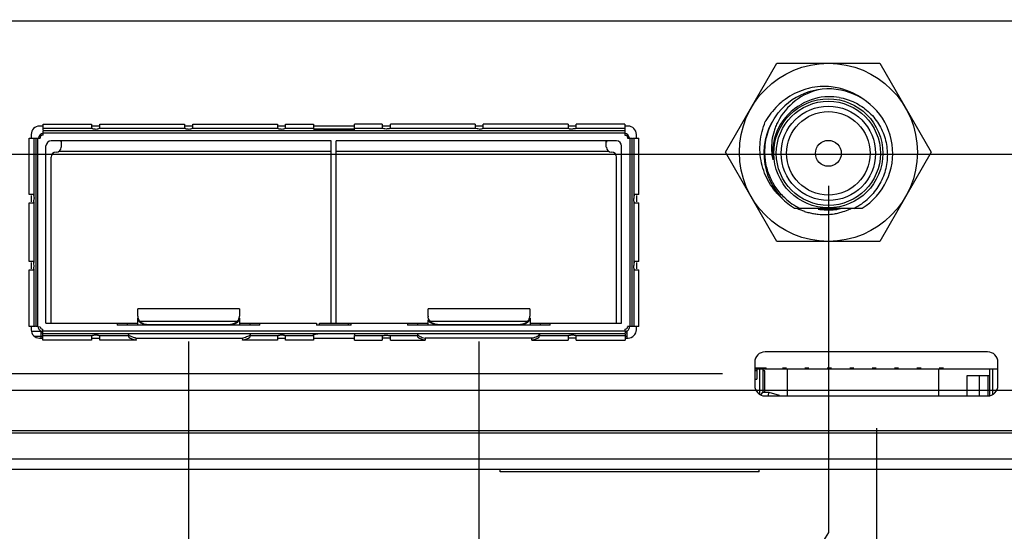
# Model space of a CAD drawing. Header units: inches. Extents: x 0 to 34, y 0 to 22.
# Tile 5 of 55: x 8.7 to 10.6, y 5.2 to 6.2. Entities that reach past the tile are written whole.
import ezdxf

# ---------------------------------------------------------------- set-up
doc = ezdxf.new("R2010")
doc.units = ezdxf.units.IN
doc.header["$LTSCALE"] = 1.87
doc.header["$MEASUREMENT"] = 0
doc.layers.get('0').update_dxf_attribs({"linetype": 'CONTINUOUS'})
doc.layers.add('DIMENSIONS', color=7, linetype='CONTINUOUS')
doc.styles.get("Standard").update_dxf_attribs({"font": 'txt', "width": 0.8})
doc.dimstyles.new('DIMSTYLE_2', dxfattribs={"dimtxt": 0.125, "dimasz": 0.18, "dimexe": 0.125, "dimexo": 0.0625, "dimgap": 0.03125, "dimtad": 0, "dimtih": 1, "dimtoh": 1, "dimdec": 3, "dimzin": 4, "dimdsep": 46, "dimtxsty": 'STANDARD', "dimblk": '_FILLED', "dimblk1": '_FILLED', "dimblk2": '_FILLED', "dimcen": 0.09, "dimadec": 0, "dimazin": 0, "dimtp": 0.01, "dimtm": 0.01, "dimtfac": 1, "dimtdec": 3, "dimtofl": 0, "dimtmove": 0, "dimatfit": 3, "dimldrblk": '_FILLED', "dimfxl": 1, "dimtolj": 1, "dimtzin": 4, "dimarcsym": 0})

# ---------------------------------------------------------------- blocks, each defined once
blk = doc.blocks.new('*D11')
at = {"layer": 'DIMENSIONS', "color": 2, "linetype": 'CONTINUOUS'}
blk.add_line((10.3143, 5.4095), (10.3143, 4.8878), dxfattribs=at)
at = {"layer": 'DIMENSIONS', "color": 2, "linetype": 'CONTINUOUS', "insert": (10.2518, 4.8253), "char_height": 0.125, "width": 1.325, "attachment_point": 3, "rotation": 90, "line_spacing_factor": 0.9}
blk.add_mtext('3.234{\\Ftxt.shx;\\W1.000000;\\H0.125000; }[82.14]', dxfattribs=at)
blk = doc.blocks.new('_FILLED')
at = {"color": 0, "linetype": 'BYBLOCK'}
blk.add_solid([(0, 0), (-1, 0.174), (-1, -0.174)], dxfattribs=at)
blk = doc.blocks.new('*D13')
at = {"layer": 'DIMENSIONS', "color": 2, "linetype": 'CONTINUOUS'}
blk.add_line((9.5465, 5.5769), (9.5465, 4.8878), dxfattribs=at)
at = {"layer": 'DIMENSIONS', "color": 2, "linetype": 'CONTINUOUS', "insert": (9.484, 4.8253), "char_height": 0.125, "width": 1.425, "attachment_point": 3, "rotation": 90, "line_spacing_factor": 0.9}
blk.add_mtext('4.002{\\Ftxt.shx;\\W1.000000;\\H0.125000; }[101.64]', dxfattribs=at)
blk = doc.blocks.new('*D14')
at = {"layer": 'DIMENSIONS', "color": 2, "linetype": 'CONTINUOUS'}
blk.add_line((8.9855, 5.5769), (8.9855, 4.8878), dxfattribs=at)
at = {"layer": 'DIMENSIONS', "color": 2, "linetype": 'CONTINUOUS', "insert": (8.923, 4.8253), "char_height": 0.125, "width": 1.425, "attachment_point": 3, "rotation": 90, "line_spacing_factor": 0.9}
blk.add_mtext('4.563{\\Ftxt.shx;\\W1.000000;\\H0.125000; }[115.89]', dxfattribs=at)
blk = doc.blocks.new('*D15')
at = {"layer": 'DIMENSIONS', "color": 2, "linetype": 'CONTINUOUS'}
for p, q in [((10.2216, 5.878), (10.2216, 5.2084)), ((10.2216, 5.2084), (10.1261, 5.0555)), ((10.1261, 5.0555), (10.1261, 4.8878))]:
    blk.add_line(p, q, dxfattribs=at)
at = {"layer": 'DIMENSIONS', "color": 2, "linetype": 'CONTINUOUS', "insert": (10.0636, 4.8253), "char_height": 0.125, "width": 1.325, "attachment_point": 3, "rotation": 90, "line_spacing_factor": 0.9}
blk.add_mtext('3.327{\\Ftxt.shx;\\W1.000000;\\H0.125000; }[84.49]', dxfattribs=at)
blk = doc.blocks.new('*D25')
at = {"layer": 'DIMENSIONS', "color": 2, "linetype": 'CONTINUOUS'}
blk.add_line((8.9015, 6.9748), (14.4832, 6.9748), dxfattribs=at)
at = {"layer": 'DIMENSIONS', "color": 2, "linetype": 'CONTINUOUS', "insert": (14.5457, 7.0373), "char_height": 0.125, "width": 1.325, "attachment_point": 1, "line_spacing_factor": 0.9}
blk.add_mtext('1.644{\\Ftxt.shx;\\W1.000000;\\H0.125000; }[41.77]', dxfattribs=at)
blk = doc.blocks.new('*D28')
at = {"layer": 'DIMENSIONS', "color": 2, "linetype": 'CONTINUOUS'}
for p, q in [((9.75, 6.8851), (13.8796, 6.8851)), ((13.8796, 6.8851), (14.1514, 6.7914)), ((14.1514, 6.7914), (14.4832, 6.7914))]:
    blk.add_line(p, q, dxfattribs=at)
at = {"layer": 'DIMENSIONS', "color": 2, "linetype": 'CONTINUOUS', "insert": (14.5457, 6.8539), "char_height": 0.125, "width": 1.325, "attachment_point": 1, "line_spacing_factor": 0.9}
blk.add_mtext('1.555{\\Ftxt.shx;\\W1.000000;\\H0.125000; }[39.49]', dxfattribs=at)
blk = doc.blocks.new('*D34')
at = {"layer": 'DIMENSIONS', "color": 2, "linetype": 'CONTINUOUS'}
blk.add_line((10.7091, 5.9385), (8.0064, 5.9385), dxfattribs=at)
at = {"layer": 'DIMENSIONS', "color": 2, "linetype": 'CONTINUOUS', "insert": (7.9439, 6.001), "char_height": 0.125, "width": 1.225, "attachment_point": 3, "line_spacing_factor": 0.9}
blk.add_mtext('.608{\\Ftxt.shx;\\W1.000000;\\H0.125000; }[15.45]', dxfattribs=at)
blk = doc.blocks.new('*D35')
at = {"layer": 'DIMENSIONS', "color": 2, "linetype": 'CONTINUOUS'}
blk.add_line((10.0168, 5.5145), (8.0064, 5.5145), dxfattribs=at)
at = {"layer": 'DIMENSIONS', "color": 2, "linetype": 'CONTINUOUS', "insert": (7.9439, 5.577), "char_height": 0.125, "width": 1.125, "attachment_point": 3, "line_spacing_factor": 0.9}
blk.add_mtext('.184{\\Ftxt.shx;\\W1.000000;\\H0.125000; }[4.68]', dxfattribs=at)
blk = doc.blocks.new('*D36')
at = {"layer": 'DIMENSIONS', "color": 2, "linetype": 'CONTINUOUS'}
for p, q in [((8.3417, 5.4826), (8.1064, 5.3498)), ((10.7166, 5.4826), (8.3417, 5.4826)), ((8.1064, 5.3498), (8.0064, 5.3498))]:
    blk.add_line(p, q, dxfattribs=at)
at = {"layer": 'DIMENSIONS', "color": 2, "linetype": 'CONTINUOUS', "insert": (7.9439, 5.4123), "char_height": 0.125, "width": 1.125, "attachment_point": 3, "line_spacing_factor": 0.9}
blk.add_mtext('.152{\\Ftxt.shx;\\W1.000000;\\H0.125000; }[3.87]', dxfattribs=at)
blk = doc.blocks.new('*D37')
at = {"layer": 'DIMENSIONS', "color": 2, "linetype": 'CONTINUOUS'}
blk.add_line((9.192, 6.4067), (8.0167, 6.4067), dxfattribs=at)
at = {"layer": 'DIMENSIONS', "color": 2, "linetype": 'CONTINUOUS', "insert": (7.9542, 6.4692), "char_height": 0.125, "width": 1.325, "attachment_point": 3, "line_spacing_factor": 0.9}
blk.add_mtext('1.076{\\Ftxt.shx;\\W1.000000;\\H0.125000; }[27.34]', dxfattribs=at)
blk = doc.blocks.new('*D38')
at = {"layer": 'DIMENSIONS', "color": 2, "linetype": 'CONTINUOUS'}
blk.add_line((8.6424, 5.7032), (8.004, 5.7032), dxfattribs=at)
at = {"layer": 'DIMENSIONS', "color": 2, "linetype": 'CONTINUOUS', "insert": (7.9415, 5.7657), "char_height": 0.125, "width": 3.625, "attachment_point": 3, "line_spacing_factor": 0.9}
blk.add_mtext('.373{\\Ftxt.shx;\\W1.000000;\\H0.125000; }[9.47] (TOP OF INNER CONNECTOR)', dxfattribs=at)

msp = doc.modelspace()

# ---------------------------------------------------------------- linework, layer by layer
at = {"color": 7, "linetype": 'CONTINUOUS'}
for p, q in [((13.3592, 6.1961), (8.6004, 6.1961)), ((10.023, 5.9425), (10.1223, 6.1145)), ((10.1223, 6.1145), (10.321, 6.1145)), ((10.321, 6.1145), (10.4203, 5.9425)), ((8.7045, 5.9932), (8.6974, 5.9932)), ((8.7045, 5.9855), (8.7045, 5.997)), ((8.7045, 5.997), (8.798, 5.997)), ((8.798, 5.997), (8.798, 5.9882)), ((8.8121, 5.9932), (8.7996, 5.9932)), ((8.8137, 5.9882), (8.8137, 5.997)), ((8.8137, 5.997), (8.9776, 5.997)), ((8.9776, 5.997), (8.9776, 5.9882)), ((8.9917, 5.9932), (8.9793, 5.9932)), ((8.9934, 5.9882), (8.9934, 5.997)), ((8.9934, 5.997), (9.1572, 5.997)), ((9.1572, 5.997), (9.1572, 5.9882)), ((9.1714, 5.9932), (9.1589, 5.9932)), ((9.173, 5.9882), (9.173, 5.997)), ((9.173, 5.997), (9.2266, 5.997)), ((9.2266, 5.997), (9.2266, 5.9882)), ((9.3059, 5.9932), (9.2266, 5.9932)), ((9.3059, 5.9866), (9.3059, 5.997)), ((9.3595, 5.997), (9.3059, 5.997)), ((9.3595, 5.997), (9.3595, 5.9882)), ((9.3736, 5.9932), (9.3612, 5.9932)), ((9.3753, 5.9882), (9.3753, 5.997)), ((9.5392, 5.997), (9.3753, 5.997)), ((9.5392, 5.997), (9.5392, 5.9882)), ((9.5533, 5.9932), (9.5408, 5.9932)), ((9.5549, 5.9882), (9.5549, 5.997)), ((9.7188, 5.997), (9.5549, 5.997)), ((9.7188, 5.997), (9.7188, 5.9882)), ((9.7329, 5.9932), (9.7204, 5.9932)), ((9.7345, 5.9882), (9.7345, 5.997)), ((9.8281, 5.997), (9.7345, 5.997)), ((9.8281, 5.997), (9.8281, 5.9755)), ((9.8346, 5.9932), (9.8281, 5.9932)), ((8.6814, 5.9772), (8.6814, 5.97)), ((8.7045, 5.9755), (8.7028, 5.9755)), ((8.7996, 5.9882), (8.7045, 5.9882)), ((8.7045, 5.9755), (8.7045, 5.9842)), ((9.8281, 5.9842), (8.7045, 5.9842)), ((8.7045, 5.9799), (9.8281, 5.9799)), ((8.8059, 5.9875), (8.8086, 5.9876)), ((8.8086, 5.9876), (8.8101, 5.9878)), ((8.8101, 5.9878), (8.8121, 5.9882)), ((8.9793, 5.9882), (8.8121, 5.9882)), ((8.9855, 5.9875), (8.9882, 5.9876)), ((8.9882, 5.9876), (8.9897, 5.9878)), ((8.9897, 5.9878), (8.9917, 5.9882)), ((9.1589, 5.9882), (8.9917, 5.9882)), ((9.1651, 5.9875), (9.1678, 5.9876)), ((9.1678, 5.9876), (9.1693, 5.9878)), ((9.1693, 5.9878), (9.1714, 5.9882)), ((9.2266, 5.9882), (9.1714, 5.9882)), ((9.2266, 5.9879), (9.3059, 5.9879)), ((9.3059, 5.9864), (9.2266, 5.9864)), ((9.3612, 5.9882), (9.3059, 5.9882)), ((9.3632, 5.9878), (9.3612, 5.9882)), ((9.3647, 5.9876), (9.3632, 5.9878)), ((9.3674, 5.9875), (9.3647, 5.9876)), ((9.5408, 5.9882), (9.3736, 5.9882)), ((9.5428, 5.9878), (9.5408, 5.9882)), ((9.5443, 5.9876), (9.5428, 5.9878)), ((9.547, 5.9875), (9.5443, 5.9876)), ((9.547, 5.9875), (9.5497, 5.9876)), ((9.5497, 5.9876), (9.5512, 5.9878)), ((9.5512, 5.9878), (9.5533, 5.9882)), ((9.7204, 5.9882), (9.5533, 5.9882)), ((9.8281, 5.9882), (9.7329, 5.9882)), ((9.8281, 5.9755), (9.8297, 5.9755)), ((9.8506, 5.97), (9.8506, 5.9772)), ((8.6774, 5.8608), (8.6774, 5.97)), ((8.6774, 5.97), (8.6989, 5.97)), ((8.6862, 5.97), (8.6862, 5.8592)), ((8.6902, 5.97), (8.6902, 5.6059)), ((8.6945, 5.6059), (8.6945, 5.97)), ((8.6989, 5.9716), (8.6989, 5.97)), ((8.7099, 5.6122), (8.7099, 5.9547)), ((9.2611, 5.9645), (8.7197, 5.9645)), ((8.7395, 5.9645), (8.7395, 5.9527)), ((9.2611, 5.6122), (9.2611, 5.9645)), ((9.2709, 5.6122), (9.2709, 5.9645)), ((9.8123, 5.9645), (9.2709, 5.9645)), ((9.7926, 5.9527), (9.7926, 5.9645)), ((9.8221, 5.6122), (9.8221, 5.9547)), ((9.8337, 5.9716), (9.8337, 5.97)), ((9.8337, 5.97), (9.8423, 5.97)), ((9.8381, 5.97), (9.8381, 5.6059)), ((9.8423, 5.6059), (9.8423, 5.97)), ((9.8436, 5.97), (9.8551, 5.97)), ((9.8463, 5.8592), (9.8463, 5.97)), ((9.8551, 5.8608), (9.8551, 5.97)), ((8.7108, 5.9389), (8.7198, 5.9389)), ((8.7355, 5.9448), (9.2611, 5.9448)), ((9.2709, 5.9448), (9.7966, 5.9448)), ((9.8123, 5.9389), (9.8222, 5.9389)), ((10.1223, 5.7705), (10.023, 5.9425)), ((10.4203, 5.9425), (10.321, 5.7705)), ((8.7198, 5.6129), (8.7198, 5.933)), ((9.8123, 5.6129), (9.8123, 5.933)), ((8.6862, 5.8608), (8.6774, 5.8608)), ((9.8551, 5.8608), (9.8463, 5.8608)), ((8.6774, 5.7316), (8.6774, 5.8451)), ((8.6774, 5.8451), (8.6862, 5.8451)), ((8.6813, 5.8592), (8.6813, 5.8467)), ((8.6862, 5.8467), (8.6862, 5.7299)), ((9.8463, 5.7299), (9.8463, 5.8467)), ((9.8463, 5.8451), (9.8551, 5.8451)), ((9.8512, 5.8592), (9.8512, 5.8467)), ((9.8551, 5.7316), (9.8551, 5.8451)), ((10.1565, 5.8343), (10.2868, 5.8343)), ((10.2054, 5.8323), (10.2379, 5.8323)), ((10.321, 5.7705), (10.1223, 5.7705)), ((8.6862, 5.7316), (8.6774, 5.7316)), ((8.6813, 5.7299), (8.6813, 5.7175)), ((8.6867, 5.7279), (8.6862, 5.7299)), ((8.6868, 5.7264), (8.6867, 5.7279)), ((8.6869, 5.7237), (8.6868, 5.7264)), ((9.8551, 5.7316), (9.8463, 5.7316)), ((9.8512, 5.7299), (9.8512, 5.7175)), ((8.6774, 5.6059), (8.6774, 5.7158)), ((8.6774, 5.7158), (8.6862, 5.7158)), ((8.6862, 5.7175), (8.6862, 5.6059)), ((9.8463, 5.6059), (9.8463, 5.7175)), ((9.8463, 5.7158), (9.8551, 5.7158)), ((9.8551, 5.6059), (9.8551, 5.7158)), ((8.8871, 5.6257), (8.8871, 5.6403)), ((9.0839, 5.6403), (8.8871, 5.6403)), ((9.0839, 5.6403), (9.0839, 5.6257)), ((9.6449, 5.6403), (9.4481, 5.6403)), ((9.4481, 5.6257), (9.4481, 5.6402)), ((9.6449, 5.6403), (9.6449, 5.6257)), ((8.7099, 5.6122), (8.8871, 5.6122)), ((8.8477, 5.6122), (8.8477, 5.6085)), ((8.8674, 5.6085), (8.8674, 5.6122)), ((8.8871, 5.6085), (8.8871, 5.6219)), ((8.8916, 5.6161), (9.0794, 5.6161)), ((9.0839, 5.6219), (9.0839, 5.6085)), ((9.0839, 5.6122), (9.2325, 5.6122)), ((9.1036, 5.6122), (9.1036, 5.6085)), ((9.1233, 5.6085), (9.1233, 5.6122)), ((9.2325, 5.6122), (9.2325, 5.6085)), ((9.2384, 5.6085), (9.2384, 5.6122)), ((9.2384, 5.6122), (9.4481, 5.6122)), ((9.2936, 5.6122), (9.2936, 5.6085)), ((9.2995, 5.6085), (9.2995, 5.6122)), ((9.4087, 5.6122), (9.4087, 5.6085)), ((9.4284, 5.6085), (9.4284, 5.6122)), ((9.4486, 5.6224), (9.4481, 5.6249)), ((9.4486, 5.6085), (9.4486, 5.6191)), ((9.4526, 5.6161), (9.6404, 5.6161)), ((9.6444, 5.6189), (9.6452, 5.6219)), ((9.6455, 5.6219), (9.6455, 5.6085)), ((9.6455, 5.6122), (9.8221, 5.6122)), ((9.6646, 5.6122), (9.6646, 5.6085)), ((9.6843, 5.6085), (9.6843, 5.6122)), ((8.6889, 5.6059), (8.6774, 5.6059)), ((8.6814, 5.6059), (8.6814, 5.5998)), ((8.6814, 5.5969), (8.6989, 5.5969)), ((8.6945, 5.6059), (8.6902, 5.6059)), ((8.6945, 5.6059), (8.6989, 5.6055)), ((8.7001, 5.5967), (8.7001, 5.5835)), ((8.7032, 5.5932), (8.7001, 5.5932)), ((8.7036, 5.5797), (8.7036, 5.6012)), ((9.8289, 5.5967), (8.7036, 5.5967)), ((9.1233, 5.6085), (8.8477, 5.6085)), ((8.9068, 5.6095), (8.9068, 5.6102)), ((8.9068, 5.6102), (9.0642, 5.6102)), ((9.0642, 5.6102), (9.0642, 5.6095)), ((9.2995, 5.6085), (9.2325, 5.6085)), ((9.6843, 5.6085), (9.4087, 5.6085)), ((9.4678, 5.6095), (9.4678, 5.6102)), ((9.4678, 5.6102), (9.6253, 5.6102)), ((9.6253, 5.6102), (9.6253, 5.6095)), ((9.8289, 5.5967), (9.8293, 5.6011)), ((9.8289, 5.5967), (9.8289, 5.5925)), ((9.832, 5.5932), (9.8289, 5.5932)), ((9.832, 5.5967), (9.832, 5.5838)), ((9.8551, 5.6059), (9.8336, 5.6059)), ((9.8506, 5.5998), (9.8506, 5.6059)), ((8.6873, 5.5873), (8.7036, 5.5873)), ((8.6974, 5.5838), (8.7036, 5.5838)), ((8.7036, 5.5925), (9.8289, 5.5925)), ((8.7036, 5.5884), (8.7996, 5.5884)), ((8.798, 5.5797), (8.7036, 5.5797)), ((8.798, 5.5872), (8.798, 5.5797)), ((8.8017, 5.5889), (8.7996, 5.5884)), ((8.7996, 5.5837), (8.8121, 5.5837)), ((8.8032, 5.5891), (8.8017, 5.5889)), ((8.8059, 5.5892), (8.8032, 5.5891)), ((8.8121, 5.5884), (8.8689, 5.5884)), ((8.8137, 5.5797), (8.8137, 5.5884)), ((8.884, 5.5797), (8.8137, 5.5797)), ((8.8689, 5.5879), (8.8689, 5.5884)), ((8.8838, 5.5837), (9.0901, 5.5837)), ((9.1572, 5.5797), (9.09, 5.5797)), ((9.0954, 5.5851), (9.0901, 5.5837)), ((9.1051, 5.5879), (9.1051, 5.5925)), ((9.1051, 5.5884), (9.1589, 5.5884)), ((9.1572, 5.5872), (9.1572, 5.5797)), ((9.1609, 5.5889), (9.1589, 5.5884)), ((9.1589, 5.5837), (9.1714, 5.5837)), ((9.1624, 5.5891), (9.1609, 5.5889)), ((9.1651, 5.5892), (9.1624, 5.5891)), ((9.1714, 5.5884), (9.2266, 5.5884)), ((9.173, 5.5797), (9.173, 5.5884)), ((9.2266, 5.5797), (9.173, 5.5797)), ((9.2266, 5.5912), (9.2266, 5.5797)), ((9.2266, 5.5837), (9.3059, 5.5837)), ((9.3059, 5.5912), (9.3059, 5.5901)), ((9.3059, 5.5797), (9.3059, 5.5884)), ((9.3059, 5.5884), (9.3612, 5.5884)), ((9.3059, 5.5797), (9.3595, 5.5797)), ((9.3595, 5.5884), (9.3595, 5.5797)), ((9.3736, 5.5837), (9.3612, 5.5837)), ((9.3674, 5.5892), (9.3701, 5.5891)), ((9.3701, 5.5891), (9.3716, 5.5889)), ((9.3716, 5.5889), (9.3736, 5.5884)), ((9.3736, 5.5884), (9.4275, 5.5884)), ((9.3753, 5.5797), (9.3753, 5.5872)), ((9.3753, 5.5797), (9.4426, 5.5797)), ((9.4275, 5.5884), (9.4275, 5.5879)), ((9.4371, 5.5851), (9.4424, 5.5837)), ((9.6487, 5.5837), (9.4424, 5.5837)), ((9.6486, 5.5797), (9.7188, 5.5797)), ((9.6637, 5.5925), (9.6637, 5.5879)), ((9.6637, 5.5884), (9.7204, 5.5884)), ((9.7188, 5.5872), (9.7188, 5.5797)), ((9.7225, 5.5889), (9.7204, 5.5884)), ((9.7329, 5.5837), (9.7204, 5.5837)), ((9.724, 5.5891), (9.7225, 5.5889)), ((9.7267, 5.5892), (9.724, 5.5891)), ((9.7329, 5.5884), (9.8289, 5.5884)), ((9.7345, 5.5797), (9.7345, 5.5872)), ((9.7345, 5.5797), (9.8289, 5.5797)), ((9.8289, 5.5912), (9.8289, 5.5797)), ((9.8289, 5.5873), (9.832, 5.5873)), ((9.8289, 5.5838), (9.8346, 5.5838)), ((10.5293, 5.557), (10.0993, 5.557)), ((10.0793, 5.537), (10.0793, 5.492)), ((10.5493, 5.492), (10.5493, 5.537)), ((10.0793, 5.5263), (10.1014, 5.5263)), ((10.0793, 5.5243), (10.5493, 5.5243)), ((10.0833, 5.5204), (10.0793, 5.5204)), ((10.0833, 5.5243), (10.0833, 5.5046)), ((10.0892, 5.4747), (10.0892, 5.5243)), ((10.0951, 5.5243), (10.0951, 5.479)), ((10.099, 5.5204), (10.0951, 5.5204)), ((10.099, 5.479), (10.099, 5.5204)), ((10.1014, 5.5243), (10.1014, 5.5263)), ((10.1329, 5.5263), (10.1408, 5.5263)), ((10.1427, 5.472), (10.1427, 5.5243)), ((10.1762, 5.5263), (10.1841, 5.5263)), ((10.2195, 5.5263), (10.2274, 5.5263)), ((10.2628, 5.5263), (10.2707, 5.5263)), ((10.3061, 5.5263), (10.314, 5.5263)), ((10.3494, 5.5263), (10.3573, 5.5263)), ((10.3927, 5.5263), (10.4006, 5.5263)), ((10.4341, 5.5243), (10.4341, 5.472)), ((10.436, 5.5263), (10.4439, 5.5263)), ((10.5329, 5.5243), (10.5329, 5.472)), ((10.5388, 5.5243), (10.5388, 5.4744)), ((10.0793, 5.5046), (10.0833, 5.5046)), ((10.4891, 5.5105), (10.4891, 5.472)), ((10.5329, 5.5105), (10.4891, 5.5105)), ((10.5128, 5.5105), (10.5128, 5.472)), ((10.5306, 5.472), (10.5306, 5.5105)), ((10.0911, 5.4737), (10.0951, 5.479)), ((10.0951, 5.479), (10.1069, 5.479)), ((10.1059, 5.472), (10.1069, 5.479)), ((10.1069, 5.479), (10.1266, 5.4731)), ((10.0993, 5.472), (10.5293, 5.472)), ((8.6004, 5.4053), (13.3593, 5.4053)), ((8.6004, 5.4004), (13.3593, 5.4004)), ((8.4844, 5.3507), (13.4752, 5.3507)), ((8.4844, 5.3303), (13.4752, 5.3303)), ((9.5878, 5.3253), (9.5878, 5.3303)), ((10.0878, 5.3253), (10.0878, 5.3303)), ((10.0878, 5.3253), (9.5878, 5.3253))]:
    msp.add_line(p, q, dxfattribs=at)
for centre, radius in [((10.2216, 5.9425), 0.172), ((10.2216, 5.9405), 0.1053), ((10.2216, 5.9405), 0.1006), ((10.2216, 5.9405), 0.0911), ((10.2216, 5.9405), 0.0807), ((10.2216, 5.9405), 0.025)]:
    msp.add_circle(centre, radius, dxfattribs=at)
for centre, radius, start, end in [((10.214, 5.942), 0.1276, 84.1368, 103.0289), ((10.2144, 5.9451), 0.1245, 55.9376, 84.1762), ((10.2306, 5.9468), 0.1198, 101.8057, 153.1441), ((10.2216, 5.9405), 0.1245, 301.5481, 140.926), ((10.2148, 5.939), 0.1307, 107.2127, 125.9925), ((10.2241, 5.942), 0.108, 91.3408, 120.3429), ((10.2143, 5.9404), 0.1292, 103.0002, 107.1832), ((10.2242, 5.939), 0.1109, 80.3458, 91.3295), ((10.2166, 5.9367), 0.1336, 130.1489, 146.7478), ((10.2216, 5.9405), 0.108, 118.7874, 186.7978), ((10.2156, 5.9377), 0.1323, 125.9648, 130.1265), ((8.6974, 5.9772), 0.016, 90, 180), ((9.8346, 5.9772), 0.016, 0, 90), ((10.2216, 5.9405), 0.1245, 151.5014, 238.4518), ((10.2177, 5.9359), 0.135, 146.727, 150.8642), ((8.7068, 5.9677), 0.0118, 101.193, 168.8072), ((8.7028, 5.9716), 0.00394, 90, 180), ((9.8258, 5.9677), 0.0118, 11.1928, 78.8074), ((9.8297, 5.9716), 0.00394, 0, 90), ((8.7197, 5.9547), 0.00984, 90, 180), ((9.8123, 5.9547), 0.00984, 0, 90), ((8.7296, 5.933), 0.00984, 90, 180), ((8.7296, 5.9527), 0.00984, 270, 360), ((9.8025, 5.9527), 0.00984, 180, 270), ((9.8025, 5.933), 0.00984, 0, 90), ((10.2191, 5.942), 0.1199, 227.011, 243.9587), ((10.2191, 5.9389), 0.1168, 296.3655, 313.7217), ((10.2146, 5.9455), 0.1233, 244.3507, 251.561), ((10.2143, 5.9447), 0.1225, 251.5684, 255.8107), ((10.2142, 5.9441), 0.1219, 255.8121, 260.0579), ((10.2141, 5.9436), 0.1213, 260.0593, 264.3114), ((10.2216, 5.9425), 0.1114, 259.6967, 283.907), ((10.214, 5.9422), 0.12, 264.2933, 279.2175), ((10.2141, 5.941), 0.1188, 279.2374, 283.51), ((10.2143, 5.9405), 0.1182, 283.5115, 287.7914), ((10.2145, 5.9398), 0.1175, 287.7925, 294.2167), ((10.2147, 5.9392), 0.1169, 294.2228, 296.368), ((8.9049, 5.6294), 0.0188, 221.8481, 224.9843), ((8.9041, 5.6287), 0.0177, 224.9845, 228.3679), ((9.0669, 5.6287), 0.0177, 311.6313, 315.0145), ((9.0741, 5.6257), 0.00982, 355.3262, 359.975), ((9.4579, 5.6257), 0.00982, 180.0219, 184.6708), ((9.4651, 5.6287), 0.0177, 224.9845, 228.3679), ((9.4671, 5.6316), 0.0213, 244.2459, 247.244), ((9.6279, 5.6287), 0.0177, 311.6313, 315.0145), ((9.6351, 5.6257), 0.00982, 355.3262, 359.975), ((8.6974, 5.5998), 0.016, 180, 270), ((8.7028, 5.6051), 0.00787, 177.0863, 272.9136), ((8.7028, 5.6051), 0.00394, 174.2025, 275.7975), ((9.8297, 5.6051), 0.00787, 267.0862, 2.9137), ((9.8297, 5.6051), 0.00394, 264.2025, 5.7975), ((9.8346, 5.5998), 0.016, 270, 360), ((10.0993, 5.537), 0.02, 90, 180), ((10.5293, 5.537), 0.02, 0, 90), ((10.0993, 5.492), 0.02, 180, 270), ((10.5293, 5.492), 0.02, 270, 360)]:
    msp.add_arc(centre, radius, start, end, dxfattribs=at)
for centre, major_axis, ratio, start_param, end_param in [((8.9068, 5.6219), (0.0197, 0), 0.631216, 3.141557, 4.712353), ((9.0642, 5.6219), (0.0197, 0), 0.631216, -1.570832, -0.000036), ((9.4678, 5.6219), (0.0197, 0), 0.631216, 3.372761, 4.712353), ((8.9082, 5.5879), (0.0394, 0), 0.265999, -3.141566, -2.234737), ((8.9082, 6.6517), (0, 1.3613), 0.028922, -3.810404, -3.805561), ((9.0657, 5.5879), (0.0394, 0), 0.265999, -0.906801, 0.000027), ((9.0657, 6.6517), (0, 1.3613), 0.028922, -2.477625, -2.472781), ((9.4668, 5.5879), (0.0394, 0), 0.265999, 3.14162, 4.048448), ((9.4668, 6.6517), (0, 1.3613), 0.028922, -3.810404, -3.805561), ((9.6243, 5.5879), (0.0394, 0), 0.265999, -0.906801, 0.000027), ((9.6243, 6.6517), (0, 1.3613), 0.028922, -2.477625, -2.472781)]:
    msp.add_ellipse(centre, major_axis=major_axis, ratio=ratio, start_param=start_param, end_param=end_param, dxfattribs=at)
for points, knots in [([(10.2428, 6.0484), (10.2479, 6.0475), (10.2581, 6.045), (10.2726, 6.0392), (10.2862, 6.0314), (10.2986, 6.0218), (10.3095, 6.0106), (10.3187, 5.9979), (10.326, 5.984), (10.3332, 5.9645), (10.337, 5.9384), (10.3336, 5.9123), (10.3267, 5.8927), (10.3196, 5.8787), (10.3106, 5.8659), (10.3036, 5.8582), (10.2998, 5.8546)], [0, 0, 0, 0, 0.062533, 0.125066, 0.187598, 0.250131, 0.312666, 0.375203, 0.437742, 0.50028, 0.625058, 0.749837, 0.812376, 0.874917, 0.937459, 1, 1, 1, 1]), ([(10.099, 5.9467), (10.0992, 5.9532), (10.1005, 5.9662), (10.1057, 5.9851), (10.1138, 6.0029), (10.121, 6.0138), (10.1249, 6.019)], [0, 0, 0, 0, 0.249993, 0.49999, 0.74999, 1, 1, 1, 1]), ([(10.1331, 5.8529), (10.128, 5.8574), (10.1185, 5.8671), (10.1068, 5.8839), (10.0979, 5.9022), (10.092, 5.9217), (10.0891, 5.942), (10.0894, 5.9624), (10.0929, 5.9825), (10.0972, 5.9954), (10.0998, 6.0017)], [0, 0, 0, 0, 0.124992, 0.249986, 0.374983, 0.499982, 0.624983, 0.749987, 0.874992, 1, 1, 1, 1]), ([(10.1237, 6.0009), (10.1222, 5.9981), (10.1196, 5.9923), (10.1154, 5.9805), (10.1121, 5.9651), (10.1113, 5.9463), (10.113, 5.9338), (10.1143, 5.9277)], [0, 0, 0, 0, 0.125203, 0.250367, 0.500344, 0.750203, 1, 1, 1, 1]), ([(8.7996, 5.9882), (8.7994, 5.9883), (8.799, 5.9885), (8.7984, 5.9888), (8.798, 5.9892), (8.798, 5.9895)], [0, 0, 0, 0, 0.35395, 0.634676, 1, 1, 1, 1]), ([(8.7996, 5.9882), (8.8, 5.9881), (8.801, 5.9879), (8.803, 5.9876), (8.8047, 5.9875), (8.8059, 5.9875)], [0, 0, 0, 0, 0.205219, 0.447822, 1, 1, 1, 1]), ([(8.8137, 5.9895), (8.8137, 5.9892), (8.8134, 5.9888), (8.8128, 5.9885), (8.8123, 5.9883), (8.8121, 5.9882)], [0, 0, 0, 0, 0.365326, 0.646055, 1, 1, 1, 1]), ([(8.9793, 5.9882), (8.979, 5.9883), (8.9786, 5.9885), (8.978, 5.9888), (8.9776, 5.9892), (8.9776, 5.9895)], [0, 0, 0, 0, 0.35395, 0.634676, 1, 1, 1, 1]), ([(8.9793, 5.9882), (8.9797, 5.9881), (8.9806, 5.9879), (8.9827, 5.9876), (8.9843, 5.9875), (8.9855, 5.9875)], [0, 0, 0, 0, 0.205219, 0.447822, 1, 1, 1, 1]), ([(8.9934, 5.9895), (8.9934, 5.9892), (8.993, 5.9888), (8.9924, 5.9885), (8.992, 5.9883), (8.9917, 5.9882)], [0, 0, 0, 0, 0.365326, 0.646055, 1, 1, 1, 1]), ([(9.1589, 5.9882), (9.1586, 5.9883), (9.1582, 5.9885), (9.1576, 5.9888), (9.1572, 5.9892), (9.1572, 5.9895)], [0, 0, 0, 0, 0.35395, 0.634676, 1, 1, 1, 1]), ([(9.1589, 5.9882), (9.1593, 5.9881), (9.1602, 5.9879), (9.1623, 5.9876), (9.164, 5.9875), (9.1651, 5.9875)], [0, 0, 0, 0, 0.205219, 0.447822, 1, 1, 1, 1]), ([(9.173, 5.9895), (9.173, 5.9892), (9.1726, 5.9888), (9.172, 5.9885), (9.1716, 5.9883), (9.1714, 5.9882)], [0, 0, 0, 0, 0.365326, 0.646055, 1, 1, 1, 1]), ([(9.3059, 5.9866), (9.3059, 5.9862), (9.3053, 5.9859), (9.3047, 5.9857), (9.304, 5.9854), (9.3029, 5.9852), (9.3013, 5.9851), (9.2996, 5.9849), (9.2976, 5.9849), (9.2963, 5.9848), (9.2956, 5.9848)], [0, 0, 0, 0, 0.100306, 0.142113, 0.191189, 0.310482, 0.455616, 0.622445, 0.805839, 1, 1, 1, 1]), ([(9.3612, 5.9882), (9.3609, 5.9883), (9.3605, 5.9885), (9.3599, 5.9888), (9.3595, 5.9892), (9.3595, 5.9895)], [0, 0, 0, 0, 0.35395, 0.634676, 1, 1, 1, 1]), ([(9.3736, 5.9882), (9.3732, 5.9881), (9.3723, 5.9879), (9.3702, 5.9876), (9.3686, 5.9875), (9.3674, 5.9875)], [0, 0, 0, 0, 0.205224, 0.447829, 1, 1, 1, 1]), ([(9.3753, 5.9895), (9.3753, 5.9892), (9.3749, 5.9888), (9.3743, 5.9885), (9.3739, 5.9883), (9.3736, 5.9882)], [0, 0, 0, 0, 0.365326, 0.646055, 1, 1, 1, 1]), ([(9.5408, 5.9882), (9.5406, 5.9883), (9.5401, 5.9885), (9.5395, 5.9888), (9.5392, 5.9892), (9.5392, 5.9895)], [0, 0, 0, 0, 0.35395, 0.634676, 1, 1, 1, 1]), ([(9.5549, 5.9895), (9.5549, 5.9892), (9.5545, 5.9888), (9.5539, 5.9885), (9.5535, 5.9883), (9.5533, 5.9882)], [0, 0, 0, 0, 0.365326, 0.646055, 1, 1, 1, 1]), ([(9.7204, 5.9882), (9.7202, 5.9883), (9.7198, 5.9885), (9.7192, 5.9888), (9.7188, 5.9892), (9.7188, 5.9895)], [0, 0, 0, 0, 0.35395, 0.634676, 1, 1, 1, 1]), ([(9.7204, 5.9882), (9.7208, 5.9881), (9.7218, 5.9879), (9.7238, 5.9876), (9.7255, 5.9875), (9.7267, 5.9875)], [0, 0, 0, 0, 0.205219, 0.447822, 1, 1, 1, 1]), ([(9.7329, 5.9882), (9.7325, 5.9881), (9.7316, 5.9879), (9.7295, 5.9876), (9.7278, 5.9875), (9.7267, 5.9875)], [0, 0, 0, 0, 0.205224, 0.447829, 1, 1, 1, 1]), ([(9.7345, 5.9895), (9.7345, 5.9892), (9.7342, 5.9888), (9.7336, 5.9885), (9.7331, 5.9883), (9.7329, 5.9882)], [0, 0, 0, 0, 0.365326, 0.646055, 1, 1, 1, 1]), ([(8.7385, 5.9637), (8.7388, 5.9635), (8.7394, 5.963), (8.7395, 5.9622), (8.7395, 5.9619)], [0, 0, 0, 0, 0.493779, 1, 1, 1, 1]), ([(9.7936, 5.9637), (9.7933, 5.9635), (9.7927, 5.963), (9.7926, 5.9622), (9.7926, 5.9619)], [0, 0, 0, 0, 0.493769, 1, 1, 1, 1]), ([(10.1374, 5.8543), (10.1312, 5.8602), (10.1199, 5.8733), (10.1075, 5.896), (10.1001, 5.9209), (10.0988, 5.9381), (10.099, 5.9467)], [0, 0, 0, 0, 0.249985, 0.499994, 0.749999, 1, 1, 1, 1]), ([(8.6849, 5.8608), (8.6852, 5.8608), (8.6856, 5.8605), (8.6859, 5.8599), (8.6861, 5.8594), (8.6862, 5.8592)], [0, 0, 0, 0, 0.365314, 0.646044, 1, 1, 1, 1]), ([(9.8463, 5.8592), (9.8464, 5.8594), (9.8466, 5.8599), (9.8469, 5.8605), (9.8473, 5.8608), (9.8476, 5.8608)], [0, 0, 0, 0, 0.353939, 0.634664, 1, 1, 1, 1]), ([(8.6862, 5.8467), (8.6861, 5.8465), (8.6859, 5.8461), (8.6856, 5.8455), (8.6852, 5.8451), (8.6849, 5.8451)], [0, 0, 0, 0, 0.353956, 0.634686, 1, 1, 1, 1]), ([(8.6862, 5.8592), (8.6863, 5.8588), (8.6866, 5.8579), (8.6869, 5.8558), (8.6869, 5.8541), (8.6869, 5.853)], [0, 0, 0, 0, 0.20522, 0.447824, 1, 1, 1, 1]), ([(8.6862, 5.8467), (8.6863, 5.8471), (8.6866, 5.8481), (8.6869, 5.8501), (8.6869, 5.8518), (8.6869, 5.853)], [0, 0, 0, 0, 0.20522, 0.447824, 1, 1, 1, 1]), ([(9.8463, 5.8592), (9.8462, 5.8588), (9.846, 5.8579), (9.8457, 5.8558), (9.8456, 5.8541), (9.8456, 5.853)], [0, 0, 0, 0, 0.205222, 0.447826, 1, 1, 1, 1]), ([(9.8463, 5.8467), (9.8462, 5.8471), (9.846, 5.8481), (9.8457, 5.8501), (9.8456, 5.8518), (9.8456, 5.853)], [0, 0, 0, 0, 0.205222, 0.447826, 1, 1, 1, 1]), ([(9.8476, 5.8451), (9.8473, 5.8451), (9.8469, 5.8455), (9.8466, 5.8461), (9.8464, 5.8465), (9.8463, 5.8467)], [0, 0, 0, 0, 0.365336, 0.646061, 1, 1, 1, 1]), ([(8.6849, 5.7316), (8.6852, 5.7316), (8.6856, 5.7312), (8.6859, 5.7306), (8.6861, 5.7302), (8.6862, 5.7299)], [0, 0, 0, 0, 0.365314, 0.646044, 1, 1, 1, 1]), ([(9.8463, 5.7299), (9.8462, 5.7295), (9.846, 5.7286), (9.8457, 5.7265), (9.8456, 5.7249), (9.8456, 5.7237)], [0, 0, 0, 0, 0.205222, 0.447826, 1, 1, 1, 1]), ([(9.8463, 5.7299), (9.8464, 5.7302), (9.8466, 5.7306), (9.8469, 5.7312), (9.8473, 5.7316), (9.8476, 5.7316)], [0, 0, 0, 0, 0.353939, 0.634664, 1, 1, 1, 1]), ([(8.6862, 5.7175), (8.6861, 5.7172), (8.6859, 5.7168), (8.6856, 5.7162), (8.6852, 5.7158), (8.6849, 5.7158)], [0, 0, 0, 0, 0.353956, 0.634686, 1, 1, 1, 1]), ([(8.6862, 5.7175), (8.6863, 5.7179), (8.6866, 5.7188), (8.6869, 5.7209), (8.6869, 5.7225), (8.6869, 5.7237)], [0, 0, 0, 0, 0.20522, 0.447824, 1, 1, 1, 1]), ([(9.8463, 5.7175), (9.8462, 5.7179), (9.846, 5.7188), (9.8457, 5.7209), (9.8456, 5.7225), (9.8456, 5.7237)], [0, 0, 0, 0, 0.205222, 0.447826, 1, 1, 1, 1]), ([(9.8476, 5.7158), (9.8473, 5.7158), (9.8469, 5.7162), (9.8466, 5.7168), (9.8464, 5.7172), (9.8463, 5.7175)], [0, 0, 0, 0, 0.365336, 0.646061, 1, 1, 1, 1]), ([(8.8871, 5.6257), (8.8871, 5.6242), (8.8879, 5.6209), (8.8897, 5.6182), (8.8909, 5.6169)], [0, 0, 0, 0, 0.464716, 1, 1, 1, 1]), ([(8.8923, 5.6154), (8.8927, 5.6151), (8.8941, 5.614), (8.8956, 5.613), (8.8968, 5.6124)], [0, 0, 0, 0, 0.245423, 1, 1, 1, 1]), ([(8.8968, 5.6124), (8.8984, 5.6117), (8.9016, 5.6106), (8.905, 5.6102), (8.9068, 5.6102)], [0, 0, 0, 0, 0.494675, 1, 1, 1, 1]), ([(9.0642, 5.6102), (9.0669, 5.6102), (9.0721, 5.6111), (9.0768, 5.6137), (9.0786, 5.6154)], [0, 0, 0, 0, 0.512255, 1, 1, 1, 1]), ([(9.0794, 5.6161), (9.0796, 5.6164), (9.0806, 5.6173), (9.0814, 5.6184), (9.0819, 5.6192)], [0, 0, 0, 0, 0.257532, 1, 1, 1, 1]), ([(9.0819, 5.6192), (9.0822, 5.6197), (9.0832, 5.6214), (9.0838, 5.6234), (9.0839, 5.6249)], [0, 0, 0, 0, 0.268357, 1, 1, 1, 1]), ([(9.4501, 5.6192), (9.45, 5.6195), (9.4494, 5.6205), (9.4489, 5.6216), (9.4486, 5.6224)], [0, 0, 0, 0, 0.259694, 1, 1, 1, 1]), ([(9.4526, 5.6161), (9.4524, 5.6164), (9.4514, 5.6173), (9.4506, 5.6184), (9.4501, 5.6192)], [0, 0, 0, 0, 0.257533, 1, 1, 1, 1]), ([(9.4534, 5.6154), (9.4537, 5.6151), (9.4551, 5.614), (9.4566, 5.613), (9.4579, 5.6124)], [0, 0, 0, 0, 0.245423, 1, 1, 1, 1]), ([(9.6253, 5.6095), (9.6275, 5.6095), (9.6307, 5.6098), (9.6348, 5.611), (9.6383, 5.6124), (9.6419, 5.6148), (9.6438, 5.6175), (9.6444, 5.6189)], [0, 0, 0, 0, 0.294244, 0.434265, 0.566348, 0.801392, 1, 1, 1, 1]), ([(9.6253, 5.6102), (9.6279, 5.6102), (9.6331, 5.6111), (9.6378, 5.6137), (9.6397, 5.6154)], [0, 0, 0, 0, 0.512255, 1, 1, 1, 1]), ([(9.6404, 5.6161), (9.6407, 5.6164), (9.6416, 5.6173), (9.6424, 5.6184), (9.6429, 5.6192)], [0, 0, 0, 0, 0.257532, 1, 1, 1, 1]), ([(9.6429, 5.6192), (9.6432, 5.6197), (9.6442, 5.6214), (9.6448, 5.6234), (9.6449, 5.6249)], [0, 0, 0, 0, 0.268357, 1, 1, 1, 1]), ([(9.4589, 5.612), (9.4596, 5.6117), (9.4624, 5.6107), (9.4655, 5.6102), (9.4678, 5.6102)], [0, 0, 0, 0, 0.246949, 1, 1, 1, 1]), ([(8.798, 5.5872), (8.798, 5.5875), (8.7984, 5.5879), (8.799, 5.5882), (8.7994, 5.5884), (8.7996, 5.5884)], [0, 0, 0, 0, 0.365324, 0.64605, 1, 1, 1, 1]), ([(8.8121, 5.5884), (8.8117, 5.5886), (8.8108, 5.5888), (8.8087, 5.5891), (8.807, 5.5892), (8.8059, 5.5892)], [0, 0, 0, 0, 0.205224, 0.447829, 1, 1, 1, 1]), ([(8.8121, 5.5884), (8.8123, 5.5884), (8.8128, 5.5882), (8.8134, 5.5879), (8.8137, 5.5875), (8.8137, 5.5872)], [0, 0, 0, 0, 0.353945, 0.634674, 1, 1, 1, 1]), ([(8.8838, 5.5837), (8.8818, 5.5842), (8.8782, 5.5851), (8.8741, 5.5866), (8.8716, 5.588), (8.8703, 5.5891), (8.8694, 5.5902), (8.869, 5.591), (8.8689, 5.5913)], [0, 0, 0, 0, 0.35554, 0.640348, 0.754896, 0.851364, 0.931695, 1, 1, 1, 1]), ([(9.1051, 5.5918), (9.1051, 5.5917), (9.105, 5.5914), (9.1048, 5.5907), (9.1044, 5.5899), (9.1036, 5.589), (9.102, 5.5878), (9.0992, 5.5864), (9.0968, 5.5855), (9.0954, 5.5851)], [0, 0, 0, 0, 0.037393, 0.075994, 0.159694, 0.256397, 0.369152, 0.647994, 1, 1, 1, 1]), ([(9.1572, 5.5872), (9.1572, 5.5875), (9.1576, 5.5879), (9.1582, 5.5882), (9.1586, 5.5884), (9.1589, 5.5884)], [0, 0, 0, 0, 0.365324, 0.64605, 1, 1, 1, 1]), ([(9.1714, 5.5884), (9.1709, 5.5886), (9.17, 5.5888), (9.1679, 5.5891), (9.1663, 5.5892), (9.1651, 5.5892)], [0, 0, 0, 0, 0.205224, 0.447829, 1, 1, 1, 1]), ([(9.1714, 5.5884), (9.1716, 5.5884), (9.172, 5.5882), (9.1726, 5.5879), (9.173, 5.5875), (9.173, 5.5872)], [0, 0, 0, 0, 0.353945, 0.634674, 1, 1, 1, 1]), ([(9.2266, 5.5901), (9.2266, 5.5904), (9.2271, 5.5907), (9.2276, 5.591), (9.2283, 5.5911), (9.2292, 5.5913), (9.2305, 5.5915), (9.232, 5.5917), (9.2337, 5.5918), (9.2349, 5.5918), (9.2355, 5.5918)], [0, 0, 0, 0, 0.102081, 0.143237, 0.191392, 0.308434, 0.451487, 0.617319, 0.801765, 1, 1, 1, 1]), ([(9.3595, 5.5872), (9.3595, 5.5875), (9.3599, 5.5879), (9.3605, 5.5882), (9.3609, 5.5884), (9.3612, 5.5884)], [0, 0, 0, 0, 0.365324, 0.64605, 1, 1, 1, 1]), ([(9.3612, 5.5884), (9.3616, 5.5886), (9.3625, 5.5888), (9.3646, 5.5891), (9.3663, 5.5892), (9.3674, 5.5892)], [0, 0, 0, 0, 0.205219, 0.447822, 1, 1, 1, 1]), ([(9.3736, 5.5884), (9.3739, 5.5884), (9.3743, 5.5882), (9.3749, 5.5879), (9.3753, 5.5875), (9.3753, 5.5872)], [0, 0, 0, 0, 0.353945, 0.634674, 1, 1, 1, 1]), ([(9.4275, 5.5918), (9.4275, 5.5917), (9.4275, 5.5914), (9.4277, 5.5907), (9.4282, 5.5899), (9.429, 5.589), (9.4306, 5.5878), (9.4333, 5.5864), (9.4358, 5.5855), (9.4371, 5.5851)], [0, 0, 0, 0, 0.037391, 0.075992, 0.159692, 0.256398, 0.369155, 0.647999, 1, 1, 1, 1]), ([(9.6487, 5.5837), (9.6507, 5.5842), (9.6543, 5.5851), (9.6584, 5.5866), (9.6609, 5.588), (9.6622, 5.5891), (9.6632, 5.5902), (9.6635, 5.591), (9.6636, 5.5913)], [0, 0, 0, 0, 0.355547, 0.640355, 0.754901, 0.851366, 0.931695, 1, 1, 1, 1]), ([(9.7188, 5.5872), (9.7188, 5.5875), (9.7192, 5.5879), (9.7198, 5.5882), (9.7202, 5.5884), (9.7204, 5.5884)], [0, 0, 0, 0, 0.365324, 0.64605, 1, 1, 1, 1]), ([(9.7329, 5.5884), (9.7325, 5.5886), (9.7316, 5.5888), (9.7295, 5.5891), (9.7278, 5.5892), (9.7267, 5.5892)], [0, 0, 0, 0, 0.205224, 0.447829, 1, 1, 1, 1]), ([(9.7329, 5.5884), (9.7331, 5.5884), (9.7336, 5.5882), (9.7342, 5.5879), (9.7345, 5.5875), (9.7345, 5.5872)], [0, 0, 0, 0, 0.353945, 0.634674, 1, 1, 1, 1])]:
    msp.add_open_spline(points, degree=3, knots=knots, dxfattribs=at)

# ---------------------------------------------------------------- dimensions: what is measured, and where the dimension line sits
at = {"layer": 'DIMENSIONS', "color": 2, "linetype": 'CONTINUOUS'}
for feature_location, offset, dtype, origin, picture, middle in [((8.90148, 6.97479), (5.58177, 0), 0, (13.47522, 5.33031), '*D25', (15.20825, 6.97479)), ((9.75, 6.8851), (4.7332, -0.0937), 0, (12.2548, 5.3303), '*D28', (15.2082, 6.7914)), ((9.192, 6.4067), (-1.1753, 0), 0, (9.2545, 5.3303), '*D37', (7.2917, 6.4067)), ((10.7091, 5.9385), (-2.7028, 0), 0, (10.7716, 5.3303), '*D34', (7.3314, 5.9385)), ((10.2216405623, 5.8779730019), (-0.0955352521, -0.9901611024), 0, (13.5482073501, 5.9404730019), '*D15', (10.1261053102, 4.1628118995)), ((8.9855, 5.5769), (0, -0.6891), 1, (13.5482, 5.6394), '*D14', (8.9855, 4.1128)), ((9.5465, 5.5769), (0, -0.6891), 1, (13.5482, 5.6394), '*D13', (9.5465, 4.1128)), ((10.0168, 5.5145), (-2.0104, 0), 0, (10.0793, 5.3303), '*D35', (7.3814, 5.5145)), ((10.7166, 5.4826), (-2.7102, -0.1328), 0, (10.7791, 5.3303), '*D36', (7.3814, 5.3498)), ((10.3143, 5.4095), (0, -0.5217), 1, (13.5482, 5.472), '*D11', (10.3143, 4.1628))]:
    dim = msp.add_ordinate_dim(feature_location=feature_location, offset=offset, dtype=dtype, origin=origin, dimstyle='DIMSTYLE_2', dxfattribs=at)
    dim.commit()
    dim.dimension.update_dxf_attribs({"geometry": picture, "text_midpoint": middle})
dim = msp.add_ordinate_dim(feature_location=(8.6424, 5.7032), offset=(-0.6384, 0), dtype=0, origin=(8.7049, 5.3303), text='<> (TOP OF INNER CONNECTOR)', dimstyle='DIMSTYLE_2', dxfattribs=at)
dim.commit()
dim.dimension.update_dxf_attribs({"geometry": '*D38', "text_midpoint": (6.129, 5.7032)})

doc.saveas('drawing.dxf')
